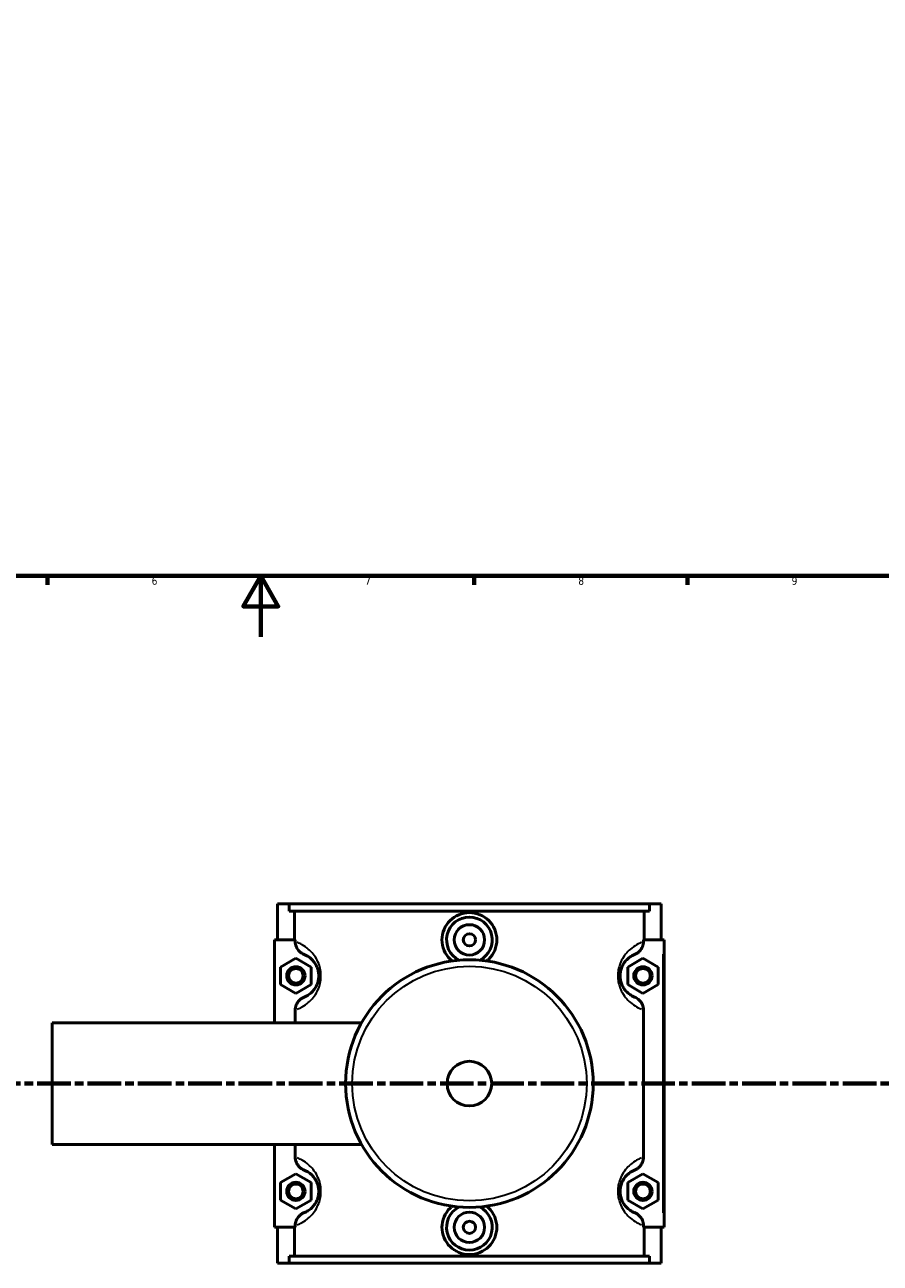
# Model space of a CAD drawing. Header units: millimetres. Extents: x 0 to 955, y -206 to 1211.
# Tile 3 of 8: x 343 to 624, y -206 to 201. Entities that reach past the tile are written whole.
import ezdxf

# ---------------------------------------------------------------- set-up
doc = ezdxf.new("R2010")
doc.units = ezdxf.units.MM
doc.linetypes.add('CHAIN', pattern=[0.3543, 0.2362, -0.0295, 0.0591, -0.0295])
for name, color, linetype, lineweight in [('Border (ISO)', 7, 'Continuous', 70), ('Section Line (ISO)', 7, 'CHAIN', 70), ('Visible (ISO)', 7, 'Continuous', 50), ('Visible Narrow (ISO)', 7, 'Continuous', 35)]:
    doc.layers.add(name, color=color, linetype=linetype, lineweight=lineweight)
doc.styles.add('Label Text (ISO)', font='tahoma.ttf')
doc.styles.add('Note Text (ISO)', font='tahoma.ttf')

# ---------------------------------------------------------------- blocks, each defined once
blk = doc.blocks.new('Borders Default Border')
at = {"layer": 'Border (ISO)'}
for p, q in [((350.42, 20), (350.42, 17.1)), ((490.58, 20), (490.58, 17.1)), ((560.67, 20), (560.67, 17.1))]:
    blk.add_line(p, q, dxfattribs=at)
at = {"layer": 'Border (ISO)', "flags": 128}
for points in [[(20, 20), (20, 574), (821, 574), (821, 20), (20, 20)], [(420.5, 0), (420.5, 20), (414.73, 10), (426.27, 10), (420.5, 20)]]:
    blk.add_lwpolyline(points, dxfattribs=at)
at = {"layer": 'Border (ISO)', "color": 232, "true_color": 0xca0064, "char_height": 2.5, "attachment_point": 7, "style": 'Note Text (ISO)'}
for s, insert in [('6', (384.66, 17.05)), ('7', (454.77, 17.1)), ('8', (524.81, 17.04)), ('9', (594.88, 17.05))]:
    blk.add_mtext(s, dxfattribs=dict(at, insert=insert))
blk = doc.blocks.new('2dTransSection0')
at = {"layer": 'Section Line (ISO)', "linetype": 'CHAIN', "ltscale": 46.681}
blk.add_line((297.45, -146.75), (721.87, -146.75), dxfattribs=at)
at = {"layer": 'Section Line (ISO)', "linetype": 'Continuous', "lineweight": 140}
for p, q in [((297.45, -146.75), (308.39, -146.75)), ((710.93, -146.75), (721.87, -146.75))]:
    blk.add_line(p, q, dxfattribs=at)
at = {"layer": 'Section Line (ISO)', "linetype": 'Continuous'}
for p, q in [((302.92, -146.75), (302.42, -149.25)), ((302.42, -149.25), (303.42, -149.25)), ((302.92, -149.25), (302.92, -146.75)), ((303.42, -149.25), (302.92, -146.75)), ((302.92, -154.16), (302.92, -149.25)), ((716.4, -146.75), (715.9, -149.25)), ((715.9, -149.25), (716.9, -149.25)), ((716.4, -149.25), (716.4, -146.75)), ((716.9, -149.25), (716.4, -146.75)), ((716.4, -154.16), (716.4, -149.25))]:
    blk.add_line(p, q, dxfattribs=at)
at = {"layer": 'Section Line (ISO)', "linetype": 'Continuous', "flags": 128}
for points in [[(303.42, -149.25), (302.92, -146.75), (302.42, -149.25), (303.42, -149.25)], [(716.9, -149.25), (716.4, -146.75), (715.9, -149.25), (716.9, -149.25)]]:
    blk.add_lwpolyline(points, dxfattribs=at)
at = {"layer": 'Section Line (ISO)'}
for points in [[(303.42, -149.25), (302.92, -146.75), (302.42, -149.25), (303.42, -149.25)], [(716.9, -149.25), (716.4, -146.75), (715.9, -149.25), (716.9, -149.25)]]:
    blk.add_solid(points, dxfattribs=at)
at = {"layer": 'Section Line (ISO)', "char_height": 3.5, "attachment_point": 7, "style": 'Label Text (ISO)'}
for insert in [(301.43, -158.75), (714.91, -158.75)]:
    blk.add_mtext('A', dxfattribs=dict(at, insert=insert))

msp = doc.modelspace()

# ---------------------------------------------------------------- linework, layer by layer
at = {"layer": 'Visible (ISO)'}
for p, q in [((426.031, -87.754), (426.031, -99.554)), ((426.031, -87.754), (429.836, -87.754)), ((429.836, -87.754), (548.227, -87.754)), ((429.836, -90.114), (429.836, -87.754)), ((548.227, -87.754), (548.227, -90.114)), ((548.227, -87.754), (552.031, -87.754)), ((552.031, -87.754), (552.031, -99.554)), ((548.227, -90.114), (429.836, -90.114)), ((431.623, -99.554), (431.623, -90.114)), ((546.439, -99.554), (546.439, -90.114)), ((431.828, -99.554), (425.031, -99.554)), ((425.031, -99.554), (425.031, -126.754)), ((431.828, -99.554), (431.828, -100.112)), ((546.234, -100.112), (546.234, -99.554)), ((546.234, -99.554), (552.531, -99.554)), ((552.531, -99.554), (553.031, -99.554)), ((553.031, -193.954), (553.031, -99.554)), ((427.031, -108.467), (432.031, -105.581)), ((432.031, -105.581), (437.031, -108.467)), ((546.031, -105.581), (541.031, -108.467)), ((551.031, -108.467), (546.031, -105.581)), ((427.031, -114.241), (427.031, -108.467)), ((437.031, -108.467), (437.031, -114.241)), ((541.031, -108.467), (541.031, -114.241)), ((551.031, -114.241), (551.031, -108.467)), ((432.031, -117.128), (427.031, -114.241)), ((437.031, -114.241), (432.031, -117.128)), ((541.031, -114.241), (546.031, -117.128)), ((546.031, -117.128), (551.031, -114.241)), ((431.828, -122.596), (431.828, -126.754)), ((546.234, -170.912), (546.234, -122.596)), ((352.031, -166.754), (352.031, -126.754)), ((352.031, -126.754), (453.622, -126.754)), ((352.031, -166.754), (453.622, -166.754)), ((425.031, -166.754), (425.031, -193.954)), ((431.828, -166.754), (431.828, -170.912)), ((427.031, -179.267), (432.031, -176.381)), ((432.031, -176.381), (437.031, -179.267)), ((546.031, -176.381), (541.031, -179.267)), ((551.031, -179.267), (546.031, -176.381)), ((427.031, -185.041), (427.031, -179.267)), ((437.031, -179.267), (437.031, -185.041)), ((541.031, -179.267), (541.031, -185.041)), ((551.031, -185.041), (551.031, -179.267)), ((432.031, -187.928), (427.031, -185.041)), ((437.031, -185.041), (432.031, -187.928)), ((541.031, -185.041), (546.031, -187.928)), ((546.031, -187.928), (551.031, -185.041)), ((425.031, -193.954), (431.828, -193.954)), ((426.031, -193.954), (426.031, -205.754)), ((431.623, -203.394), (431.623, -193.954)), ((431.828, -193.396), (431.828, -193.954)), ((546.234, -193.954), (546.234, -193.396)), ((552.531, -193.954), (546.234, -193.954)), ((546.439, -203.394), (546.439, -193.954)), ((552.031, -193.954), (552.031, -205.754)), ((553.031, -193.954), (552.531, -193.954)), ((429.836, -205.754), (426.031, -205.754)), ((548.227, -203.394), (429.836, -203.394)), ((429.836, -205.754), (429.836, -203.394)), ((429.836, -205.754), (548.227, -205.754)), ((548.227, -203.394), (548.227, -205.754)), ((552.031, -205.754), (548.227, -205.754))]:
    msp.add_line(p, q, dxfattribs=at)
for centre, radius in [((489.031, -99.554), 5), ((489.031, -99.554), 2), ((432.031, -111.354), 3), ((432.031, -111.354), 2.4), ((489.031, -146.754), 40.667), ((546.031, -111.354), 3), ((546.031, -111.354), 2.4), ((489.031, -146.754), 7.32), ((432.031, -182.154), 3), ((432.031, -182.154), 2.4), ((546.031, -182.154), 3), ((546.031, -182.154), 2.4), ((489.031, -193.954), 5), ((489.031, -193.954), 2)]:
    msp.add_circle(centre, radius, dxfattribs=at)
for centre, start, end in [((489.031, -99.554), 297.09262, 242.90738), ((489.031, -193.954), 117.09262, 62.90738)]:
    msp.add_arc(centre, 7.5, start, end, dxfattribs=at)
for points, knots in [([(483.344, -106.486), (483.109, -106.297), (482.886, -106.097), (481.877, -105.099), (481.18, -104.094), (480.255, -101.887), (480.027, -100.684), (480.027, -98.425), (480.255, -97.222), (481.18, -95.014), (481.877, -94.009), (483.477, -92.426), (484.487, -91.742), (486.701, -90.834), (487.903, -90.611), (490.159, -90.611), (491.362, -90.834), (493.575, -91.742), (494.586, -92.426), (496.186, -94.009), (496.882, -95.014), (497.807, -97.222), (498.036, -98.425), (498.036, -99.554)], [1.9429258, 1.9429258, 1.9429258, 1.9429258, 2.0311951, 2.0311951, 2.3700881, 2.3700881, 2.7089811, 2.7089811, 3.0478741, 3.0478741, 3.3867672, 3.3867672, 3.7251194, 3.7251194, 4.0634717, 4.0634717, 4.4018239, 4.4018239, 4.7401762, 4.7401762, 5.0790692, 5.0790692, 5.4179622, 5.4179622, 5.4179622, 5.4179622]), ([(431.828, -100.112), (431.828, -100.414), (431.859, -100.714), (431.981, -101.305), (432.071, -101.594), (432.43, -102.434), (432.781, -102.942), (433.67, -103.805), (434.203, -104.148), (434.786, -104.378)], [-0.55285367, -0.55285367, -0.55285367, -0.55285367, -0.46234623, -0.46234623, -0.37174074, -0.37174074, -0.18807846, -0.18807846, 0, 0, 0, 0]), ([(498.036, -99.554), (498.036, -100.684), (497.807, -101.887), (496.882, -104.094), (496.186, -105.099), (495.177, -106.097), (494.954, -106.297), (494.718, -106.486)], [0, 0, 0, 0, 0.33889302, 0.33889302, 0.67778604, 0.67778604, 0.7660553, 0.7660553, 0.7660553, 0.7660553]), ([(543.276, -104.378), (543.589, -104.255), (543.888, -104.099), (544.449, -103.725), (544.71, -103.508), (545.356, -102.841), (545.682, -102.342), (546.121, -101.26), (546.234, -100.689), (546.234, -100.112)], [-0.55228569, -0.55228569, -0.55228569, -0.55228569, -0.45149941, -0.45149941, -0.35019994, -0.35019994, -0.1730836, -0.1730836, 0, 0, 0, 0]), ([(434.786, -104.378), (434.792, -104.381), (434.798, -104.383), (435.053, -104.484), (435.353, -104.618), (436.055, -105.012), (436.461, -105.275), (437.204, -105.909), (437.524, -106.223), (438.125, -106.959), (438.406, -107.366), (438.874, -108.251), (439.068, -108.707), (439.339, -109.615), (439.431, -110.049), (439.515, -110.78), (439.531, -111.067), (439.531, -111.354), (439.531, -111.641), (439.515, -111.929), (439.431, -112.66), (439.339, -113.093), (439.068, -114.002), (438.874, -114.458), (438.406, -115.342), (438.125, -115.749), (437.524, -116.486), (437.204, -116.8), (436.461, -117.433), (436.055, -117.697), (435.353, -118.09), (435.053, -118.224), (434.798, -118.325), (434.792, -118.328), (434.786, -118.33)], [0.5610008, 0.5610008, 0.5610008, 0.5610008, 0.5733666, 0.5733666, 1.0973551, 1.0973551, 1.638898, 1.638898, 2.0154355, 2.0154355, 2.3485113, 2.3485113, 2.6261043, 2.6261043, 2.8466955, 2.8466955, 2.984565, 2.984565, 2.984565, 3.1224345, 3.1224345, 3.3430257, 3.3430257, 3.6206187, 3.6206187, 3.9536945, 3.9536945, 4.330232, 4.330232, 4.8717749, 4.8717749, 5.3957634, 5.3957634, 5.4081291, 5.4081291, 5.4081291, 5.4081291]), ([(543.276, -118.33), (543.271, -118.328), (543.265, -118.325), (543.01, -118.224), (542.71, -118.09), (542.007, -117.697), (541.601, -117.433), (540.858, -116.8), (540.538, -116.486), (539.937, -115.749), (539.656, -115.342), (539.188, -114.458), (538.994, -114.002), (538.724, -113.093), (538.632, -112.66), (538.548, -111.929), (538.531, -111.641), (538.531, -111.354), (538.531, -111.067), (538.548, -110.78), (538.632, -110.049), (538.724, -109.615), (538.994, -108.707), (539.188, -108.251), (539.656, -107.366), (539.937, -106.959), (540.538, -106.223), (540.858, -105.909), (541.601, -105.275), (542.007, -105.012), (542.71, -104.618), (543.01, -104.484), (543.265, -104.383), (543.271, -104.381), (543.276, -104.378)], [0.5610008, 0.5610008, 0.5610008, 0.5610008, 0.5733646, 0.5733646, 1.097352, 1.097352, 1.6388984, 1.6388984, 2.0154361, 2.0154361, 2.3485113, 2.3485113, 2.6261043, 2.6261043, 2.8466955, 2.8466955, 2.984565, 2.984565, 2.984565, 3.1224345, 3.1224345, 3.3430257, 3.3430257, 3.6206187, 3.6206187, 3.9536939, 3.9536939, 4.3302316, 4.3302316, 4.871778, 4.871778, 5.3957654, 5.3957654, 5.4081291, 5.4081291, 5.4081291, 5.4081291]), ([(434.786, -118.33), (434.473, -118.453), (434.174, -118.61), (433.613, -118.983), (433.352, -119.2), (432.707, -119.868), (432.38, -120.366), (431.941, -121.448), (431.828, -122.019), (431.828, -122.596)], [-0.55228569, -0.55228569, -0.55228569, -0.55228569, -0.45149941, -0.45149941, -0.35019994, -0.35019994, -0.1730836, -0.1730836, 0, 0, 0, 0]), ([(546.234, -122.596), (546.234, -122.295), (546.203, -121.994), (546.082, -121.403), (545.991, -121.115), (545.632, -120.275), (545.281, -119.766), (544.392, -118.903), (543.859, -118.56), (543.276, -118.33)], [-0.55285367, -0.55285367, -0.55285367, -0.55285367, -0.46234623, -0.46234623, -0.37174074, -0.37174074, -0.18807846, -0.18807846, 0, 0, 0, 0]), ([(431.828, -170.912), (431.828, -171.214), (431.859, -171.514), (431.981, -172.105), (432.071, -172.394), (432.43, -173.234), (432.781, -173.742), (433.67, -174.605), (434.203, -174.948), (434.786, -175.178)], [-0.55285367, -0.55285367, -0.55285367, -0.55285367, -0.46234623, -0.46234623, -0.37174074, -0.37174074, -0.18807846, -0.18807846, 0, 0, 0, 0]), ([(543.276, -175.178), (543.589, -175.055), (543.888, -174.899), (544.449, -174.525), (544.71, -174.308), (545.356, -173.641), (545.682, -173.142), (546.121, -172.06), (546.234, -171.489), (546.234, -170.912)], [-0.55228569, -0.55228569, -0.55228569, -0.55228569, -0.45149941, -0.45149941, -0.35019994, -0.35019994, -0.1730836, -0.1730836, 0, 0, 0, 0]), ([(434.786, -175.178), (434.792, -175.181), (434.798, -175.183), (435.053, -175.284), (435.353, -175.418), (436.055, -175.812), (436.461, -176.075), (437.204, -176.709), (437.524, -177.023), (438.125, -177.759), (438.406, -178.166), (438.874, -179.051), (439.068, -179.507), (439.339, -180.415), (439.431, -180.849), (439.515, -181.58), (439.531, -181.867), (439.531, -182.154), (439.531, -182.441), (439.515, -182.729), (439.431, -183.46), (439.339, -183.893), (439.068, -184.802), (438.874, -185.258), (438.406, -186.142), (438.125, -186.549), (437.524, -187.286), (437.204, -187.6), (436.461, -188.233), (436.055, -188.497), (435.353, -188.89), (435.053, -189.024), (434.798, -189.125), (434.792, -189.128), (434.786, -189.13)], [0.5610008, 0.5610008, 0.5610008, 0.5610008, 0.5733657, 0.5733657, 1.0973537, 1.0973537, 1.6388981, 1.6388981, 2.0154357, 2.0154357, 2.3485113, 2.3485113, 2.6261043, 2.6261043, 2.8466955, 2.8466955, 2.984565, 2.984565, 2.984565, 3.1224345, 3.1224345, 3.3430257, 3.3430257, 3.6206187, 3.6206187, 3.9536942, 3.9536942, 4.3302318, 4.3302318, 4.8717762, 4.8717762, 5.3957642, 5.3957642, 5.4081291, 5.4081291, 5.4081291, 5.4081291]), ([(543.276, -189.13), (543.271, -189.128), (543.265, -189.125), (543.01, -189.024), (542.71, -188.89), (542.007, -188.497), (541.601, -188.233), (540.858, -187.6), (540.538, -187.286), (539.937, -186.549), (539.656, -186.142), (539.188, -185.258), (538.994, -184.802), (538.724, -183.893), (538.632, -183.46), (538.548, -182.729), (538.531, -182.441), (538.531, -182.154), (538.531, -181.867), (538.548, -181.58), (538.632, -180.849), (538.724, -180.415), (538.994, -179.507), (539.188, -179.051), (539.656, -178.166), (539.937, -177.759), (540.538, -177.023), (540.858, -176.709), (541.601, -176.075), (542.007, -175.812), (542.71, -175.418), (543.01, -175.284), (543.265, -175.183), (543.271, -175.181), (543.276, -175.178)], [0.5606524, 0.5606524, 0.5606524, 0.5606524, 0.5729993, 0.5729993, 1.0969774, 1.0969774, 1.6385532, 1.6385532, 2.0150928, 2.0150928, 2.3481629, 2.3481629, 2.6257559, 2.6257559, 2.8463471, 2.8463471, 2.9842166, 2.9842166, 2.9842166, 3.1220861, 3.1220861, 3.3426773, 3.3426773, 3.6202703, 3.6202703, 3.9533403, 3.9533403, 4.32988, 4.32988, 4.8714557, 4.8714557, 5.3954338, 5.3954338, 5.4077808, 5.4077808, 5.4077808, 5.4077808]), ([(498.036, -193.954), (498.036, -195.084), (497.807, -196.287), (496.882, -198.494), (496.186, -199.499), (494.586, -201.082), (493.575, -201.766), (491.362, -202.674), (490.159, -202.898), (487.903, -202.898), (486.701, -202.674), (484.487, -201.766), (483.477, -201.082), (481.877, -199.499), (481.18, -198.494), (480.255, -196.287), (480.027, -195.084), (480.027, -193.954), (480.027, -192.825), (480.255, -191.622), (481.18, -189.414), (481.877, -188.409), (482.886, -187.411), (483.109, -187.212), (483.344, -187.022)], [2.7089811, 2.7089811, 2.7089811, 2.7089811, 3.0478741, 3.0478741, 3.3867672, 3.3867672, 3.7251194, 3.7251194, 4.0634717, 4.0634717, 4.4018239, 4.4018239, 4.7401762, 4.7401762, 5.0790692, 5.0790692, 5.4179622, 5.4179622, 5.4179622, 5.7568553, 5.7568553, 6.0957483, 6.0957483, 6.1840175, 6.1840175, 6.1840175, 6.1840175]), ([(494.718, -187.022), (494.954, -187.212), (495.177, -187.411), (496.186, -188.409), (496.882, -189.414), (497.807, -191.622), (498.036, -192.825), (498.036, -193.954)], [7.36088805, 7.36088805, 7.36088805, 7.36088805, 7.44915732, 7.44915732, 7.78805033, 7.78805033, 8.12694335, 8.12694335, 8.12694335, 8.12694335]), ([(434.786, -189.13), (434.473, -189.253), (434.174, -189.41), (433.613, -189.783), (433.352, -190), (432.707, -190.668), (432.38, -191.166), (431.941, -192.248), (431.828, -192.819), (431.828, -193.396)], [-0.55228569, -0.55228569, -0.55228569, -0.55228569, -0.45149941, -0.45149941, -0.35019994, -0.35019994, -0.1730836, -0.1730836, 0, 0, 0, 0]), ([(546.234, -193.396), (546.234, -193.095), (546.203, -192.794), (546.082, -192.203), (545.991, -191.915), (545.632, -191.075), (545.281, -190.566), (544.392, -189.703), (543.859, -189.36), (543.276, -189.13)], [-0.55285367, -0.55285367, -0.55285367, -0.55285367, -0.46234623, -0.46234623, -0.37174074, -0.37174074, -0.18807846, -0.18807846, 0, 0, 0, 0])]:
    msp.add_open_spline(points, degree=3, knots=knots, dxfattribs=at)
at = {"layer": 'Visible Narrow (ISO)'}
msp.add_line((552.531, -104.274), (552.531, -189.234), dxfattribs=at)
msp.add_circle((489.031, -146.754), 38.525, dxfattribs=at)
for points, knots in [([(432.459, -122.361), (432.808, -122.222), (433.201, -122.048), (434.256, -121.502), (434.96, -121.081), (436.247, -120.067), (436.802, -119.564), (437.844, -118.386), (438.331, -117.735), (439.142, -116.32), (439.479, -115.59), (439.948, -114.137), (440.107, -113.443), (440.252, -112.273), (440.281, -111.814), (440.281, -111.354), (440.281, -110.895), (440.252, -110.435), (440.107, -109.265), (439.948, -108.571), (439.479, -107.118), (439.142, -106.389), (438.331, -104.973), (437.844, -104.322), (436.802, -103.144), (436.247, -102.641), (434.96, -101.627), (434.256, -101.206), (433.201, -100.661), (432.808, -100.486), (432.459, -100.347)], [-5.2529925, -5.2529925, -5.2529925, -5.2529925, -4.8717749, -4.8717749, -4.330232, -4.330232, -3.9536945, -3.9536945, -3.6206187, -3.6206187, -3.3430257, -3.3430257, -3.1224345, -3.1224345, -2.984565, -2.984565, -2.984565, -2.8466955, -2.8466955, -2.6261043, -2.6261043, -2.3485113, -2.3485113, -2.0154355, -2.0154355, -1.638898, -1.638898, -1.0973551, -1.0973551, -0.7161375, -0.7161375, -0.7161375, -0.7161375]), ([(545.603, -100.347), (545.255, -100.486), (544.861, -100.661), (543.807, -101.206), (543.103, -101.627), (541.815, -102.641), (541.26, -103.144), (540.219, -104.322), (539.731, -104.973), (538.92, -106.389), (538.584, -107.118), (538.115, -108.571), (537.956, -109.265), (537.81, -110.435), (537.781, -110.895), (537.781, -111.354), (537.781, -111.814), (537.81, -112.273), (537.956, -113.443), (538.115, -114.137), (538.584, -115.59), (538.92, -116.32), (539.731, -117.735), (540.219, -118.386), (541.26, -119.564), (541.815, -120.067), (543.103, -121.081), (543.807, -121.502), (544.861, -122.048), (545.255, -122.222), (545.603, -122.361)], [-5.2529925, -5.2529925, -5.2529925, -5.2529925, -4.871778, -4.871778, -4.3302316, -4.3302316, -3.9536939, -3.9536939, -3.6206187, -3.6206187, -3.3430257, -3.3430257, -3.1224345, -3.1224345, -2.984565, -2.984565, -2.984565, -2.8466955, -2.8466955, -2.6261043, -2.6261043, -2.3485113, -2.3485113, -2.0154361, -2.0154361, -1.6388984, -1.6388984, -1.097352, -1.097352, -0.7161375, -0.7161375, -0.7161375, -0.7161375]), ([(432.459, -193.161), (432.808, -193.022), (433.201, -192.848), (434.256, -192.302), (434.96, -191.881), (436.247, -190.867), (436.802, -190.364), (437.844, -189.186), (438.331, -188.535), (439.142, -187.12), (439.479, -186.39), (439.948, -184.937), (440.107, -184.243), (440.252, -183.073), (440.281, -182.614), (440.281, -182.154), (440.281, -181.695), (440.252, -181.235), (440.107, -180.065), (439.948, -179.371), (439.479, -177.918), (439.142, -177.189), (438.331, -175.773), (437.844, -175.122), (436.802, -173.944), (436.247, -173.441), (434.96, -172.427), (434.256, -172.006), (433.201, -171.461), (432.808, -171.286), (432.459, -171.147)], [-5.2529925, -5.2529925, -5.2529925, -5.2529925, -4.8717762, -4.8717762, -4.3302318, -4.3302318, -3.9536942, -3.9536942, -3.6206187, -3.6206187, -3.3430257, -3.3430257, -3.1224345, -3.1224345, -2.984565, -2.984565, -2.984565, -2.8466955, -2.8466955, -2.6261043, -2.6261043, -2.3485113, -2.3485113, -2.0154357, -2.0154357, -1.6388981, -1.6388981, -1.0973537, -1.0973537, -0.7161375, -0.7161375, -0.7161375, -0.7161375]), ([(545.603, -171.147), (545.255, -171.286), (544.861, -171.461), (543.807, -172.006), (543.103, -172.427), (541.815, -173.441), (541.26, -173.944), (540.219, -175.122), (539.731, -175.773), (538.92, -177.189), (538.584, -177.918), (538.115, -179.371), (537.956, -180.065), (537.81, -181.235), (537.781, -181.695), (537.781, -182.154), (537.781, -182.614), (537.81, -183.073), (537.956, -184.243), (538.115, -184.937), (538.584, -186.39), (538.92, -187.12), (539.731, -188.535), (540.219, -189.186), (541.26, -190.364), (541.815, -190.867), (543.103, -191.881), (543.807, -192.302), (544.861, -192.848), (545.255, -193.022), (545.603, -193.161)], [-5.2526441, -5.2526441, -5.2526441, -5.2526441, -4.8714557, -4.8714557, -4.32988, -4.32988, -3.9533403, -3.9533403, -3.6202703, -3.6202703, -3.3426773, -3.3426773, -3.1220861, -3.1220861, -2.9842166, -2.9842166, -2.9842166, -2.8463471, -2.8463471, -2.6257559, -2.6257559, -2.3481629, -2.3481629, -2.0150928, -2.0150928, -1.6385532, -1.6385532, -1.0969774, -1.0969774, -0.715789, -0.715789, -0.715789, -0.715789])]:
    msp.add_open_spline(points, degree=3, knots=knots, dxfattribs=at)

# ---------------------------------------------------------------- block references
msp.add_blockref('Borders Default Border', (0, 0))
at = {"layer": 'Section Line (ISO)'}
msp.add_blockref('2dTransSection0', (0, 0), dxfattribs=at)

doc.saveas('drawing.dxf')
